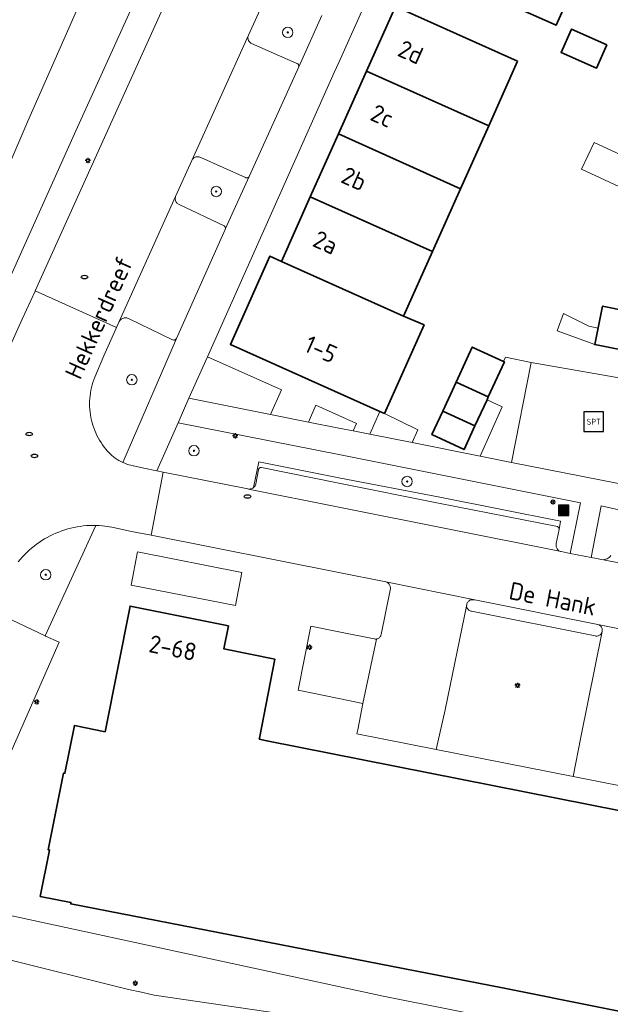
# Model space of a CAD drawing. Header units: metres. Extents: x 152610 to 160096, y 456114 to 462495.
# Tile 121 of 256: x 156475 to 156521, y 459021 to 459097. Entities that reach past the tile are written whole.
import ezdxf
from ezdxf.enums import TextEntityAlignment as Align

# ---------------------------------------------------------------- set-up
doc = ezdxf.new("R2010")
doc.units = ezdxf.units.M
doc.header["$LTSCALE"] = 0.5
doc.layers.get('0').update_dxf_attribs({"linetype": 'CONTINUOUS'})
for name, color, linetype, lineweight in [('B-PV-GR-BEPLANTING_CULTUUR_BODEMBEDEKKER-GV', 251, 'CONTINUOUS', 18), ('B-PV-GR-BEPLANTING_CULTUUR_VASTE PLANTENVAK-GV', 251, 'CONTINUOUS', 18), ('B-PV-GR-BOOM-S', 251, 'CONTINUOUS', 25), ('B-PV-GR-HAAG-GV', 251, 'CONTINUOUS', 13), ('B-PV-IE-MEUBILAIR-S', 251, 'CONTINUOUS', 25), ('B-PV-IE-MEUBILAIR_WEGMEUBILAIR-S', 251, 'CONTINUOUS', 25), ('B-PV-IE-MEUBILAIR_WEGMEUBILAIR_AFVALBAK-S', 251, 'CONTINUOUS', 25), ('B-PV-OG-BEBOUWING-GV', 6, 'CONTINUOUS', 35), ('B-PV-OG-BEBOUWING-T18', 1, 'CONTINUOUS', 18), ('B-PV-OG-BEBOUWING_OVERBOUWING-GV', 251, 'CONTINUOUS', 18), ('B-PV-OG-TERREIN_BEGROEID-GV', 251, 'CONTINUOUS', 18), ('B-PV-OG-TERREIN_OEVER-GV', 251, 'CONTINUOUS', 18), ('B-PV-OG-TOPOGRAFIE-T18', 1, 'CONTINUOUS', 18), ('B-PV-OG-WATER_SLOOT-GV', 251, 'CONTINUOUS', 18), ('B-PV-VH-ONVERHARD_ZAND-GV', 251, 'CONTINUOUS', 18), ('B-PV-VH-OPENVERHARDING_BETONSTRAATSTEEN-GV', 251, 'CONTINUOUS', 18), ('B-PV-VH-OPENVERHARDING_STRAATBAKSTEEN-GV', 251, 'CONTINUOUS', 18), ('B-PV-VH-OPENVERHARDING_TEGEL-GV', 251, 'CONTINUOUS', 18)]:
    doc.layers.add(name, color=color, linetype=linetype, lineweight=lineweight)
doc.styles.add('NLCS-ISO', font='NLCS-ISO.ttf')
doc.styles.add('NLCS-ISO-M750-T18', font='NLCS-ISO.ttf', dxfattribs={"height": 1.35})

# ---------------------------------------------------------------- blocks, each defined once
blk = doc.blocks.new('SIE-WEG_AFVALBAK-SO')
h = blk.add_hatch(color=256)
h.dxf.hatch_style = 1
h.paths.add_polyline_path([(-1.5, -1.5), (1.5, -1.5), (1.5, 1.5), (-1.5, 1.5)])
for points in [[(-2, -2), (2, -2), (2, 2), (-2, 2)], [(-1.5, -1.5), (1.5, -1.5), (1.5, 1.5), (-1.5, 1.5)]]:
    blk.add_lwpolyline(points, close=True)
blk = doc.blocks.new('SIE-MEUBILAIR_PAAL_LICHTMAST-SO')
for points in [[(-0.62, 0), (-1, 0)], [(-0.71, 0.71), (-0.44, 0.44)], [(0, 1), (0, 0.62)], [(0.44, 0.44), (0.71, 0.71)], [(1, 0), (0.62, 0)], [(-0.71, -0.71), (-0.44, -0.44)], [(0, -0.62), (0, -1)], [(0.44, -0.44), (0.71, -0.71)]]:
    blk.add_lwpolyline(points)
blk.add_circle((0, 0), 0.5)
blk = doc.blocks.new('SIE-MEUBILAIR_PUT_DRAINAGEPUT-SO')
blk.add_ellipse((0, 0), major_axis=(1.25, 0), ratio=0.54)
at = {"style": 'NLCS-ISO'}
blk.add_text('dr', height=0.75, dxfattribs=at).set_placement((0.03, 0), align=Align.MIDDLE_CENTER)
blk = doc.blocks.new('SIE-MEUBILAIR_PUT_RIOOLPUT-SO')
blk.add_ellipse((0, 0), major_axis=(1.25, 0), ratio=0.54)
blk = doc.blocks.new('SIE-WEG_SPEELTOESTEL-SO')
at = {"flags": 128}
blk.add_lwpolyline([(-3.75, -3.75), (3.75, -3.75), (3.75, 3.75), (-3.75, 3.75)], close=True, dxfattribs=at)
at = {"style": 'NLCS-ISO'}
blk.add_text('SPT', height=2.25, dxfattribs=at).set_placement((0, 0), align=Align.MIDDLE_CENTER)
blk = doc.blocks.new('SGR-BOOM_GBKN-SO')
at = {"linetype": 'ByBlock', "lineweight": 18}
h = blk.add_hatch(color=0, dxfattribs=at)
h.dxf.hatch_style = 1
edge = h.paths.add_edge_path()
edge.add_arc((0, 0), 0.25, 0, 360)
at = {"color": 0, "linetype": 'ByBlock', "lineweight": 18}
for radius in [2, 0.25]:
    blk.add_circle((0, 0), radius, dxfattribs=at)
at = {"color": 0, "linetype": 'ByBlock', "lineweight": 18, "style": 'NLCS-ISO'}
blk.add_attdef('SOORT', (2.5, 0), '', height=1.5, dxfattribs=at)

msp = doc.modelspace()

# ---------------------------------------------------------------- linework, layer by layer
at = {"layer": 'B-PV-GR-BEPLANTING_CULTUUR_BODEMBEDEKKER-GV', "flags": 128}
for points in [[(156494.207, 459097.937), (156493.052, 459095.413), (156493.031, 459095.353), (156493.018, 459095.291), (156493.013, 459095.227), (156493.015, 459095.163), (156493.026, 459095.1), (156493.045, 459095.04), (156493.07, 459094.981), (156493.104, 459094.927), (156493.143, 459094.877), (156493.189, 459094.832), (156493.239, 459094.794), (156493.295, 459094.762), (156493.307, 459094.756), (156496.731, 459093.237), (156496.772, 459093.231), (156496.81, 459093.218), (156496.846, 459093.197), (156496.877, 459093.17), (156496.902, 459093.137), (156496.92, 459093.101), (156496.931, 459093.061), (156496.933, 459093.02), (156496.928, 459092.979), (156496.925, 459092.966), (156498.692, 459096.911)], [(156473.837, 459050.899), (156477.44, 459049.202), (156481.317, 459057.708), (156481.093, 459057.709), (156480.849, 459057.702), (156480.605, 459057.687), (156480.362, 459057.663), (156480.12, 459057.632), (156479.879, 459057.593), (156479.639, 459057.547), (156479.401, 459057.492), (156479.165, 459057.429), (156478.931, 459057.359), (156478.7, 459057.282), (156478.471, 459057.196), (156478.245, 459057.104), (156478.022, 459057.003), (156477.803, 459056.896), (156477.587, 459056.782), (156477.375, 459056.66), (156477.168, 459056.532), (156476.964, 459056.397), (156476.765, 459056.255), (156476.571, 459056.107), (156476.382, 459055.953), (156476.198, 459055.792), (156476.019, 459055.626), (156475.846, 459055.454), (156475.678, 459055.276), (156475.517, 459055.093), (156475.361, 459054.904)]]:
    msp.add_lwpolyline(points, dxfattribs=at)
for points in [[(156489.212, 459086.055), (156489.149, 459086.058), (156489.086, 459086.053), (156489.024, 459086.041), (156488.965, 459086.02), (156488.908, 459085.993), (156488.855, 459085.958), (156488.808, 459085.917), (156488.765, 459085.87), (156488.729, 459085.818), (156488.707, 459085.777), (156487.462, 459082.988), (156487.445, 459082.928), (156487.436, 459082.866), (156487.435, 459082.803), (156487.441, 459082.741), (156487.456, 459082.68), (156487.478, 459082.622), (156487.508, 459082.566), (156487.545, 459082.515), (156487.587, 459082.47), (156487.635, 459082.429), (156487.688, 459082.396), (156487.721, 459082.379), (156491.199, 459080.739), (156491.231, 459080.713), (156491.257, 459080.682), (156491.276, 459080.646), (156491.288, 459080.607), (156491.296, 459080.529), (156493.127, 459084.544), (156493.107, 459084.509), (156493.08, 459084.478), (156493.048, 459084.454), (156493.012, 459084.436), (156492.973, 459084.425), (156492.932, 459084.423), (156492.892, 459084.428), (156492.854, 459084.441), (156492.84, 459084.448), (156489.391, 459085.998), (156489.334, 459086.024), (156489.274, 459086.043)], [(156483.637, 459073.663), (156483.571, 459073.665), (156483.506, 459073.658), (156483.442, 459073.644), (156483.38, 459073.622), (156483.321, 459073.592), (156483.267, 459073.556), (156483.217, 459073.513), (156483.173, 459073.465), (156483.135, 459073.411), (156483.121, 459073.388), (156482.925, 459072.929), (156481.939, 459070.74), (156481.236, 459069.101), (156481.162, 459068.905), (156481.095, 459068.706), (156481.036, 459068.505), (156480.985, 459068.301), (156480.942, 459068.096), (156480.906, 459067.889), (156480.879, 459067.681), (156480.859, 459067.472), (156480.847, 459067.263), (156480.844, 459067.053), (156480.848, 459066.843), (156480.86, 459066.634), (156480.881, 459066.425), (156480.909, 459066.218), (156480.945, 459066.011), (156480.989, 459065.806), (156481.041, 459065.602), (156481.1, 459065.401), (156481.167, 459065.203), (156481.242, 459065.006), (156481.324, 459064.813), (156481.413, 459064.624), (156481.51, 459064.438), (156481.613, 459064.255), (156481.724, 459064.077), (156481.841, 459063.903), (156481.964, 459063.733), (156482.095, 459063.568), (156482.202, 459063.438), (156482.315, 459063.315), (156482.433, 459063.197), (156482.556, 459063.084), (156482.685, 459062.978), (156482.819, 459062.878), (156482.957, 459062.785), (156483.1, 459062.698), (156483.247, 459062.619), (156483.397, 459062.546), (156483.403, 459062.543), (156487.523, 459072.08), (156487.502, 459072.044), (156487.475, 459072.014), (156487.442, 459071.988), (156487.405, 459071.97), (156487.365, 459071.959), (156487.324, 459071.956), (156487.283, 459071.962), (156487.244, 459071.974), (156487.232, 459071.98), (156483.826, 459073.612), (156483.765, 459073.637), (156483.702, 459073.654)]]:
    msp.add_lwpolyline(points, close=True, dxfattribs=at)
at = {"layer": 'B-PV-GR-BEPLANTING_CULTUUR_VASTE PLANTENVAK-GV', "flags": 128}
msp.add_lwpolyline([(156523.02, 459068.792), (156514.805, 459070.239), (156513.276, 459062.554), (156521.528, 459060.924)], close=True, dxfattribs=at)
at = {"layer": 'B-PV-GR-HAAG-GV', "flags": 128}
msp.add_lwpolyline([(156510.47, 459051.99), (156510.317, 459051.994), (156510.257, 459051.994), (156510.198, 459051.987), (156510.14, 459051.971), (156510.085, 459051.948), (156510.033, 459051.918), (156509.986, 459051.882), (156509.944, 459051.839), (156509.908, 459051.791), (156509.879, 459051.739), (156509.857, 459051.683), (156509.843, 459051.625), (156509.841, 459051.611), (156509.837, 459051.566), (156509.838, 459051.506), (156509.848, 459051.447), (156509.865, 459051.39), (156509.89, 459051.335), (156509.922, 459051.285), (156509.96, 459051.239), (156510.004, 459051.199), (156510.053, 459051.165), (156510.106, 459051.137), (156510.163, 459051.117), (156510.221, 459051.105), (156519.716, 459049.208), (156519.767, 459049.199), (156519.827, 459049.196), (156519.887, 459049.201), (156519.946, 459049.214), (156520.002, 459049.234), (156520.055, 459049.262), (156520.104, 459049.297), (156520.148, 459049.338), (156520.187, 459049.384), (156520.218, 459049.435), (156520.243, 459049.49), (156520.26, 459049.547), (156520.27, 459049.607), (156520.271, 459049.667), (156520.264, 459049.726), (156520.25, 459049.785), (156520.228, 459049.841), (156520.199, 459049.893), (156520.163, 459049.941), (156520.121, 459049.984), (156520.073, 459050.021), (156520.021, 459050.051), (156519.929, 459050.09)], close=True, dxfattribs=at)
at = {"layer": 'B-PV-OG-BEBOUWING-GV', "flags": 128}
for points in [[(156519.035, 459101.349), (156509.621, 459105.527), (156507.322, 459100.354), (156516.734, 459096.171)], [(156513.761, 459093.397), (156504.369, 459097.602), (156502.145, 459092.634), (156511.536, 459088.429)], [(156520.609, 459094.659), (156517.894, 459095.871), (156517.103, 459094.07), (156519.818, 459092.858)], [(156511.536, 459088.429), (156502.145, 459092.634), (156499.982, 459087.802), (156509.373, 459083.597)], [(156509.373, 459083.597), (156499.982, 459087.802), (156497.818, 459082.97), (156507.21, 459078.766)], [(156507.21, 459078.766), (156497.818, 459082.97), (156495.594, 459078.002), (156504.985, 459073.797)], [(156495.594, 459078.002), (156494.694, 459078.402), (156491.678, 459071.626), (156503.175, 459066.472), (156503.532, 459066.312), (156506.561, 459073.12), (156504.985, 459073.797)], [(156524.211, 459073.776), (156520.278, 459074.554), (156519.696, 459071.611), (156523.429, 459070.872), (156523.628, 459070.833)], [(156512.681, 459070.311), (156510.267, 459071.423), (156509.026, 459068.727), (156511.506, 459067.585), (156512.747, 459070.281)], [(156511.506, 459067.585), (156509.026, 459068.727), (156507.998, 459066.495), (156510.479, 459065.353), (156511.404, 459067.362)], [(156510.479, 459065.353), (156507.998, 459066.495), (156507.164, 459064.683), (156509.645, 459063.541)]]:
    msp.add_lwpolyline(points, close=True, dxfattribs=at)
msp.add_lwpolyline([(156553.92, 459029.363), (156494.474, 459041.144), (156493.885, 459041.26), (156493.9, 459041.334), (156495.098, 459047.413), (156491.175, 459048.207), (156491.524, 459049.981), (156483.955, 459051.497), (156482.037, 459041.84), (156479.675, 459042.31), (156478.943, 459038.643), (156478.845, 459038.662), (156477.666, 459032.754), (156477.764, 459032.734), (156477.053, 459029.173), (156479.409, 459028.713), (156479.395, 459028.601), (156512.604, 459022.146), (156564.694, 459011.688)], dxfattribs=at)
at = {"layer": 'B-PV-OG-BEBOUWING_OVERBOUWING-GV', "flags": 128}
for points in [[(156522.357, 459085.901), (156519.635, 459087.159), (156518.664, 459085.105), (156521.537, 459083.761), (156523.87, 459082.904), (156524.382, 459085.546)], [(156519.231, 459073.032), (156517.282, 459074.003), (156516.797, 459072.654), (156519.696, 459071.611), (156519.945, 459072.87)], [(156492.556, 459054.095), (156484.532, 459055.671), (156484.031, 459053.121), (156492.055, 459051.546)]]:
    msp.add_lwpolyline(points, close=True, dxfattribs=at)
at = {"layer": 'B-PV-OG-TERREIN_BEGROEID-GV', "flags": 128}
for points in [[(156458.895, 459035.918), (156466.895, 459054.071), (156467.956, 459056.452), (156475.657, 459073.568), (156476.654, 459075.729), (156476.657, 459075.735), (156485.237, 459094.736), (156491.215, 459107.964), (156497.525, 459121.993), (156500, 459127.552), (156500.718, 459129.165), (156521.848, 459176.326), (156522.791, 459178.451), (156529.894, 459194.335), (156530.832, 459196.428), (156530.942, 459196.673), (156572.893, 459290.692), (156573.885, 459292.868), (156574.898, 459295.155), (156559.716, 459302.119), (156559.591, 459301.844), (156558.064, 459297.86), (156557.721, 459295.631), (156557.683, 459293.548)], [(156498.804, 459129.927), (156479.797, 459088.043), (156468.463, 459062.862)], [(156523.914, 459058.375), (156520.176, 459059.199), (156519.419, 459055.237), (156520.365, 459055.051), (156520.516, 459055.114), (156520.543, 459055.118), (156520.637, 459055.146), (156520.726, 459055.188), (156520.806, 459055.244), (156520.877, 459055.312), (156520.935, 459055.391)]]:
    msp.add_lwpolyline(points, dxfattribs=at)
for points in [[(156495.594, 459068.126), (156489.9, 459070.666), (156488.481, 459067.487), (156494.744, 459066.24)], [(156514.805, 459070.239), (156512.822, 459070.649), (156512.681, 459070.311), (156512.747, 459070.281), (156511.506, 459067.585), (156511.404, 459067.362), (156512.569, 459066.821), (156510.89, 459063.024), (156513.276, 459062.554)], [(156500, 459066.15), (156498.253, 459066.942), (156497.686, 459065.654), (156500, 459065.193), (156501.11, 459064.972), (156501.364, 459065.531)], [(156503.532, 459066.312), (156503.175, 459066.472), (156502.399, 459064.715), (156505.637, 459064.07), (156506.092, 459065.056)], [(156493.46, 459060.618), (156493.846, 459062.588), (156500, 459061.365), (156507.769, 459059.867), (156517.065, 459058.034), (156516.959, 459057.395), (156516.735, 459056.307), (156516.721, 459056.246), (156516.715, 459056.184), (156516.717, 459056.122), (156516.726, 459056.061), (156516.744, 459056.001), (156516.769, 459055.944), (156516.801, 459055.891), (156516.84, 459055.842), (156516.885, 459055.798), (156516.934, 459055.761), (156516.989, 459055.73), (156517.046, 459055.707), (156517.107, 459055.691), (156517.801, 459055.555), (156518.584, 459059.444), (156510.014, 459061.157), (156500, 459063.146), (156487.648, 459065.6), (156486.009, 459061.904), (156486.512, 459061.804), (156493.023, 459060.512), (156493.073, 459060.502), (156493.155, 459060.5), (156493.218, 459060.506), (156493.28, 459060.521), (156493.339, 459060.543), (156493.396, 459060.572), (156493.448, 459060.608)]]:
    msp.add_lwpolyline(points, close=True, dxfattribs=at)
at = {"layer": 'B-PV-OG-TERREIN_OEVER-GV', "flags": 128}
for points in [[(156494.906, 459131.482), (156476.097, 459088.801), (156465.66, 459064.545)], [(156468.463, 459062.862), (156479.797, 459088.043), (156498.804, 459129.927)]]:
    msp.add_lwpolyline(points, dxfattribs=at)
at = {"layer": 'B-PV-OG-WATER_SLOOT-GV', "flags": 128}
msp.add_lwpolyline([(156465.66, 459064.545), (156476.097, 459088.801), (156494.906, 459131.482)], dxfattribs=at)
at = {"layer": 'B-PV-VH-ONVERHARD_ZAND-GV', "flags": 128}
msp.add_lwpolyline([(156510.47, 459051.99), (156510.317, 459051.994), (156510.257, 459051.994), (156510.198, 459051.987), (156510.14, 459051.971), (156510.085, 459051.948), (156510.033, 459051.918), (156509.986, 459051.882), (156509.944, 459051.839), (156509.908, 459051.791), (156509.879, 459051.739), (156509.857, 459051.683), (156509.843, 459051.625), (156509.841, 459051.611), (156509.837, 459051.566), (156509.838, 459051.506), (156509.848, 459051.447), (156509.865, 459051.39), (156509.89, 459051.335), (156509.922, 459051.285), (156509.96, 459051.239), (156510.004, 459051.199), (156510.053, 459051.165), (156510.106, 459051.137), (156510.163, 459051.117), (156510.221, 459051.105), (156519.716, 459049.208), (156519.767, 459049.199), (156519.827, 459049.196), (156519.887, 459049.201), (156519.946, 459049.214), (156520.002, 459049.234), (156520.055, 459049.262), (156520.104, 459049.297), (156520.148, 459049.338), (156520.187, 459049.384), (156520.218, 459049.435), (156520.243, 459049.49), (156520.26, 459049.547), (156520.27, 459049.607), (156520.271, 459049.667), (156520.264, 459049.726), (156520.25, 459049.785), (156520.228, 459049.841), (156520.199, 459049.893), (156520.163, 459049.941), (156520.121, 459049.984), (156520.073, 459050.021), (156520.021, 459050.051), (156519.929, 459050.09)], close=True, dxfattribs=at)
at = {"layer": 'B-PV-VH-OPENVERHARDING_BETONSTRAATSTEEN-GV', "flags": 128}
for points in [[(156493.031, 459095.353), (156493.052, 459095.413), (156488.707, 459085.777), (156488.729, 459085.818), (156488.765, 459085.87), (156488.808, 459085.917), (156488.855, 459085.958), (156488.908, 459085.993), (156488.965, 459086.02), (156489.024, 459086.041), (156489.086, 459086.053), (156489.149, 459086.058), (156489.212, 459086.055), (156489.274, 459086.043), (156489.334, 459086.024), (156489.391, 459085.998), (156492.84, 459084.448), (156492.854, 459084.441), (156492.892, 459084.428), (156492.932, 459084.423), (156492.973, 459084.425), (156493.012, 459084.436), (156493.048, 459084.454), (156493.08, 459084.478), (156493.107, 459084.509), (156493.127, 459084.544), (156496.925, 459092.966), (156496.928, 459092.979), (156496.933, 459093.02), (156496.931, 459093.061), (156496.92, 459093.101), (156496.902, 459093.137), (156496.877, 459093.17), (156496.846, 459093.197), (156496.81, 459093.218), (156496.772, 459093.231), (156496.731, 459093.237), (156493.307, 459094.756), (156493.295, 459094.762), (156493.239, 459094.794), (156493.189, 459094.832), (156493.143, 459094.877), (156493.104, 459094.927), (156493.07, 459094.981), (156493.045, 459095.04), (156493.026, 459095.1), (156493.015, 459095.163), (156493.013, 459095.227), (156493.018, 459095.291)], [(156487.445, 459082.928), (156487.462, 459082.988), (156483.121, 459073.388), (156483.135, 459073.411), (156483.173, 459073.465), (156483.217, 459073.513), (156483.267, 459073.556), (156483.321, 459073.592), (156483.38, 459073.622), (156483.442, 459073.644), (156483.506, 459073.658), (156483.571, 459073.665), (156483.637, 459073.663), (156483.702, 459073.654), (156483.765, 459073.637), (156483.826, 459073.612), (156487.232, 459071.98), (156487.244, 459071.974), (156487.283, 459071.962), (156487.324, 459071.956), (156487.365, 459071.959), (156487.405, 459071.97), (156487.442, 459071.988), (156487.475, 459072.014), (156487.502, 459072.044), (156487.523, 459072.08), (156491.268, 459080.467), (156491.296, 459080.529), (156491.288, 459080.607), (156491.276, 459080.646), (156491.257, 459080.682), (156491.231, 459080.713), (156491.199, 459080.739), (156487.721, 459082.379), (156487.688, 459082.396), (156487.635, 459082.429), (156487.587, 459082.47), (156487.545, 459082.515), (156487.508, 459082.566), (156487.478, 459082.622), (156487.456, 459082.68), (156487.441, 459082.741), (156487.435, 459082.803), (156487.436, 459082.866)], [(156500, 459061.365), (156493.846, 459062.588), (156493.46, 459060.618), (156493.496, 459060.65), (156493.538, 459060.698), (156493.573, 459060.751), (156493.601, 459060.808), (156493.623, 459060.868), (156493.63, 459060.898), (156493.838, 459061.987), (156493.842, 459062.024), (156493.853, 459062.059), (156493.872, 459062.091), (156493.897, 459062.118), (156493.927, 459062.14), (156493.962, 459062.154), (156493.998, 459062.161), (156494.035, 459062.159), (156494.055, 459062.155), (156500, 459060.957), (156507.676, 459059.409), (156516.815, 459057.617), (156516.853, 459057.597), (156516.887, 459057.571), (156516.915, 459057.539), (156516.937, 459057.502), (156516.952, 459057.462), (156516.959, 459057.42), (156516.959, 459057.395), (156517.065, 459058.034), (156507.769, 459059.867)], [(156544.733, 459050.213), (156544.458, 459050.267), (156533.805, 459052.41), (156520.365, 459055.051), (156519.419, 459055.237), (156517.801, 459055.555), (156517.107, 459055.691), (156500, 459059.115), (156493.073, 459060.502), (156493.023, 459060.512), (156486.512, 459061.804), (156485.569, 459056.946), (156500, 459054.084), (156503.623, 459053.366), (156510.47, 459051.99), (156519.929, 459050.09), (156526.642, 459048.741), (156536.161, 459046.869), (156542.924, 459045.519), (156543.681, 459045.369)], [(156494.035, 459062.159), (156493.998, 459062.161), (156493.962, 459062.154), (156493.927, 459062.14), (156493.897, 459062.118), (156493.872, 459062.091), (156493.853, 459062.059), (156493.842, 459062.024), (156493.838, 459061.987), (156493.63, 459060.898), (156493.623, 459060.868), (156493.601, 459060.808), (156493.573, 459060.751), (156493.538, 459060.698), (156493.496, 459060.65), (156493.46, 459060.618), (156493.448, 459060.608), (156493.396, 459060.572), (156493.339, 459060.543), (156493.28, 459060.521), (156493.218, 459060.506), (156493.155, 459060.5), (156493.073, 459060.502), (156500, 459059.115), (156517.107, 459055.691), (156517.046, 459055.707), (156516.989, 459055.73), (156516.934, 459055.761), (156516.885, 459055.798), (156516.84, 459055.842), (156516.801, 459055.891), (156516.769, 459055.944), (156516.744, 459056.001), (156516.726, 459056.061), (156516.717, 459056.122), (156516.715, 459056.184), (156516.721, 459056.246), (156516.735, 459056.307), (156516.959, 459057.395), (156516.959, 459057.42), (156516.952, 459057.462), (156516.937, 459057.502), (156516.915, 459057.539), (156516.887, 459057.571), (156516.853, 459057.597), (156516.815, 459057.617), (156507.676, 459059.409), (156500, 459060.957), (156494.055, 459062.155)], [(156510.47, 459051.99), (156503.623, 459053.366), (156503.681, 459053.346), (156503.737, 459053.319), (156503.788, 459053.285), (156503.834, 459053.244), (156503.875, 459053.198), (156503.91, 459053.147), (156503.937, 459053.092), (156503.958, 459053.034), (156503.97, 459052.973), (156503.975, 459052.912), (156503.972, 459052.854), (156503.261, 459049.32), (156503.249, 459049.264), (156503.228, 459049.209), (156503.201, 459049.159), (156503.167, 459049.112), (156503.126, 459049.071), (156503.081, 459049.035), (156503.031, 459049.006), (156502.977, 459048.985), (156502.921, 459048.971), (156502.903, 459048.969), (156501.862, 459044.023), (156501.459, 459041.975), (156501.401, 459041.681), (156507.495, 459040.475), (156508.176, 459043.518), (156509.841, 459051.611), (156509.843, 459051.625), (156509.857, 459051.683), (156509.879, 459051.739), (156509.908, 459051.791), (156509.944, 459051.839), (156509.986, 459051.882), (156510.033, 459051.918), (156510.085, 459051.948), (156510.14, 459051.971), (156510.198, 459051.987), (156510.257, 459051.994), (156510.317, 459051.994)], [(156470.102, 459030.231), (156474.722, 459040.078), (156478.509, 459048.718), (156477.453, 459049.196), (156477.44, 459049.202), (156473.837, 459050.899), (156473.817, 459050.909), (156473.761, 459050.942), (156473.709, 459050.981), (156473.663, 459051.027), (156473.623, 459051.078), (156473.589, 459051.134), (156473.562, 459051.194), (156473.543, 459051.256), (156473.531, 459051.32), (156473.527, 459051.385), (156473.532, 459051.45), (156473.544, 459051.514), (156473.564, 459051.576), (156473.38, 459051.189), (156473.244, 459051.25), (156464.851, 459032.482), (156469.151, 459030.639)], [(156509.837, 459051.566), (156509.841, 459051.611), (156508.176, 459043.518), (156507.495, 459040.475), (156518.041, 459038.387), (156518.607, 459041.429), (156520.26, 459049.547), (156520.243, 459049.49), (156520.218, 459049.435), (156520.187, 459049.384), (156520.148, 459049.338), (156520.104, 459049.297), (156520.055, 459049.262), (156520.002, 459049.234), (156519.946, 459049.214), (156519.887, 459049.201), (156519.827, 459049.196), (156519.767, 459049.199), (156519.716, 459049.208), (156510.221, 459051.105), (156510.163, 459051.117), (156510.106, 459051.137), (156510.053, 459051.165), (156510.004, 459051.199), (156509.96, 459051.239), (156509.922, 459051.285), (156509.89, 459051.335), (156509.865, 459051.39), (156509.848, 459051.447), (156509.838, 459051.506)], [(156500, 459049.525), (156497.866, 459049.951), (156496.89, 459045.025), (156500, 459044.398), (156501.862, 459044.023), (156502.903, 459048.969), (156502.864, 459048.965), (156502.806, 459048.966), (156502.749, 459048.976), (156502.738, 459048.979)]]:
    msp.add_lwpolyline(points, close=True, dxfattribs=at)
for points in [[(156475.361, 459054.904), (156475.517, 459055.093), (156475.678, 459055.276), (156475.846, 459055.454), (156476.019, 459055.626), (156476.198, 459055.792), (156476.382, 459055.953), (156476.571, 459056.107), (156476.765, 459056.255), (156476.964, 459056.397), (156477.168, 459056.532), (156477.375, 459056.66), (156477.587, 459056.782), (156477.803, 459056.896), (156478.022, 459057.003), (156478.245, 459057.104), (156478.471, 459057.196), (156478.7, 459057.282), (156478.931, 459057.359), (156479.165, 459057.429), (156479.401, 459057.492), (156479.639, 459057.547), (156479.879, 459057.593), (156480.12, 459057.632), (156480.362, 459057.663), (156480.605, 459057.687), (156480.849, 459057.702), (156481.093, 459057.709), (156481.317, 459057.708), (156481.337, 459057.708), (156481.581, 459057.699), (156481.826, 459057.682), (156482.558, 459057.56), (156484.062, 459057.245), (156485.569, 459056.946), (156486.512, 459061.804), (156486.009, 459061.904), (156485.009, 459062.119), (156484.22, 459062.29), (156484.191, 459062.295), (156484.028, 459062.33), (156483.866, 459062.373), (156483.707, 459062.423), (156483.551, 459062.481), (156483.403, 459062.543), (156483.397, 459062.546), (156483.247, 459062.619), (156483.1, 459062.698), (156482.957, 459062.785), (156482.819, 459062.878), (156482.685, 459062.978), (156482.556, 459063.084), (156482.433, 459063.197), (156482.315, 459063.315), (156482.202, 459063.438), (156482.095, 459063.568), (156481.964, 459063.733), (156481.841, 459063.903), (156481.724, 459064.077), (156481.613, 459064.255), (156481.51, 459064.438), (156481.413, 459064.624), (156481.324, 459064.813), (156481.242, 459065.006), (156481.167, 459065.203), (156481.1, 459065.401), (156481.041, 459065.602), (156480.989, 459065.806), (156480.945, 459066.011), (156480.909, 459066.218), (156480.881, 459066.425), (156480.86, 459066.634), (156480.848, 459066.843), (156480.844, 459067.053), (156480.847, 459067.263), (156480.859, 459067.472), (156480.879, 459067.681), (156480.906, 459067.889), (156480.942, 459068.096), (156480.985, 459068.301), (156481.036, 459068.505), (156481.095, 459068.706), (156481.162, 459068.905), (156481.236, 459069.101), (156481.939, 459070.74), (156482.925, 459072.929), (156476.657, 459075.735), (156476.654, 459075.729), (156475.657, 459073.568), (156467.956, 459056.452)], [(156520.935, 459055.391), (156520.877, 459055.312), (156520.806, 459055.244), (156520.726, 459055.188), (156520.637, 459055.146), (156520.543, 459055.118), (156520.516, 459055.114), (156520.365, 459055.051), (156533.805, 459052.41)], [(156526.642, 459048.741), (156519.929, 459050.09), (156520.021, 459050.051), (156520.073, 459050.021), (156520.121, 459049.984), (156520.163, 459049.941), (156520.199, 459049.893), (156520.228, 459049.841), (156520.25, 459049.785), (156520.264, 459049.726), (156520.271, 459049.667), (156520.27, 459049.607), (156520.26, 459049.547), (156518.607, 459041.429), (156518.041, 459038.387), (156523.868, 459037.234)], [(156529.958, 459016.22), (156503.41, 459021.504), (156474.636, 459027.732), (156474.444, 459026.801), (156468.923, 459027.976), (156463.35, 459029.58), (156462.607, 459027.894), (156462.594, 459027.827), (156462.589, 459027.76), (156462.592, 459027.692), (156462.602, 459027.626), (156462.621, 459027.561), (156462.647, 459027.499), (156462.68, 459027.44), (156462.72, 459027.386), (156462.766, 459027.337), (156462.818, 459027.293), (156462.874, 459027.257), (156462.927, 459027.23), (156473.962, 459024.474), (156483.824, 459022.01), (156484.827, 459021.805), (156485.813, 459021.585), (156500, 459019.497)], [(156500, 459019.497), (156485.813, 459021.585), (156484.827, 459021.805), (156483.824, 459022.01), (156473.962, 459024.474)]]:
    msp.add_lwpolyline(points, dxfattribs=at)
at = {"layer": 'B-PV-VH-OPENVERHARDING_STRAATBAKSTEEN-GV', "flags": 128}
msp.add_lwpolyline([(156491.215, 459107.964), (156485.237, 459094.736), (156476.657, 459075.735), (156482.925, 459072.929), (156483.121, 459073.388), (156487.462, 459082.988), (156488.707, 459085.777), (156493.052, 459095.413), (156494.207, 459097.937)], dxfattribs=at)
at = {"layer": 'B-PV-VH-OPENVERHARDING_TEGEL-GV', "flags": 128}
for points in [[(156498.692, 459096.911), (156496.925, 459092.966), (156493.127, 459084.544), (156491.296, 459080.529), (156491.268, 459080.467), (156487.523, 459072.08), (156483.403, 459062.543), (156483.551, 459062.481), (156483.707, 459062.423), (156483.866, 459062.373), (156484.028, 459062.33), (156484.191, 459062.295), (156484.22, 459062.29), (156485.009, 459062.119), (156486.009, 459061.904), (156487.648, 459065.6), (156488.481, 459067.487), (156489.9, 459070.666), (156499.662, 459092.542), (156500, 459093.297), (156504.065, 459102.379)], [(156521.528, 459060.924), (156513.276, 459062.554), (156510.89, 459063.024), (156505.637, 459064.07), (156502.399, 459064.715), (156501.11, 459064.972), (156500, 459065.193), (156497.686, 459065.654), (156494.744, 459066.24), (156488.481, 459067.487), (156487.648, 459065.6), (156500, 459063.146), (156510.014, 459061.157), (156518.584, 459059.444), (156517.801, 459055.555), (156519.419, 459055.237), (156520.176, 459059.199), (156523.914, 459058.375)]]:
    msp.add_lwpolyline(points, dxfattribs=at)

# ---------------------------------------------------------------- block references
at = {"layer": 'B-PV-GR-BOOM-S', "xscale": 0.2, "yscale": 0.2, "zscale": 0.2}
for p in [(156496.079, 459095.612), (156490.584, 459083.378), (156484.094, 459068.907), (156488.872, 459063.45), (156505.259, 459061.08), (156477.476, 459053.91)]:
    msp.add_blockref('SGR-BOOM_GBKN-SO', p, dxfattribs=at)
at = {"layer": 'B-PV-IE-MEUBILAIR-S', "xscale": 0.2, "yscale": 0.2, "zscale": 0.2}
for name, p in [('SIE-MEUBILAIR_PAAL_LICHTMAST-SO', (156480.712, 459085.76)), ('SIE-MEUBILAIR_PUT_RIOOLPUT-SO', (156480.456, 459076.8)), ('SIE-MEUBILAIR_PUT_DRAINAGEPUT-SO', (156476.193, 459064.732)), ('SIE-MEUBILAIR_PAAL_LICHTMAST-SO', (156492.042, 459064.589)), ('SIE-MEUBILAIR_PUT_RIOOLPUT-SO', (156476.599, 459063.047)), ('SIE-MEUBILAIR_PUT_RIOOLPUT-SO', (156492.986, 459059.924)), ('SIE-MEUBILAIR_PAAL_LICHTMAST-SO', (156516.469, 459059.501)), ('SIE-MEUBILAIR_PAAL_LICHTMAST-SO', (156497.748, 459048.341)), ('SIE-MEUBILAIR_PAAL_LICHTMAST-SO', (156513.75, 459045.411)), ('SIE-MEUBILAIR_PAAL_LICHTMAST-SO', (156476.776, 459044.137)), ('SIE-MEUBILAIR_PAAL_LICHTMAST-SO', (156484.36, 459022.5))]:
    msp.add_blockref(name, p, dxfattribs=at)
at = {"layer": 'B-PV-IE-MEUBILAIR_WEGMEUBILAIR-S', "xscale": 0.2, "yscale": 0.2, "zscale": 0.2}
msp.add_blockref('SIE-WEG_SPEELTOESTEL-SO', (156519.612, 459065.678), dxfattribs=at)
at = {"layer": 'B-PV-IE-MEUBILAIR_WEGMEUBILAIR_AFVALBAK-S', "xscale": 0.2, "yscale": 0.2, "zscale": 0.2}
msp.add_blockref('SIE-WEG_AFVALBAK-SO', (156517.307, 459058.874), dxfattribs=at)

# ---------------------------------------------------------------- texts
at = {"layer": 'B-PV-OG-BEBOUWING-T18', "style": 'NLCS-ISO-M750-T18'}
for s, rotation, p in [('2d', 335.9, (156505.539, 459094.097)), ('2c', 335.9, (156503.345, 459089.197)), ('2b', 335.9, (156501.182, 459084.364)), ('2a', 335.9, (156498.988, 459079.465)), ('1-5', 335.9, (156498.628, 459071.25)), ('2-68', 348.7, (156487.249, 459048.288))]:
    msp.add_text(s, height=1.35, rotation=rotation, dxfattribs=at).set_placement(p, align=Align.MIDDLE)
at = {"layer": 'B-PV-OG-TOPOGRAFIE-T18', "style": 'NLCS-ISO-M750-T18'}
for s, rotation, p in [('Hekkerdreef', 65.9, (156481.557, 459073.681)), ('De Hank', 348.8, (156516.451, 459052.067))]:
    msp.add_text(s, height=1.35, rotation=rotation, dxfattribs=at).set_placement(p, align=Align.MIDDLE)

doc.saveas('drawing.dxf')
